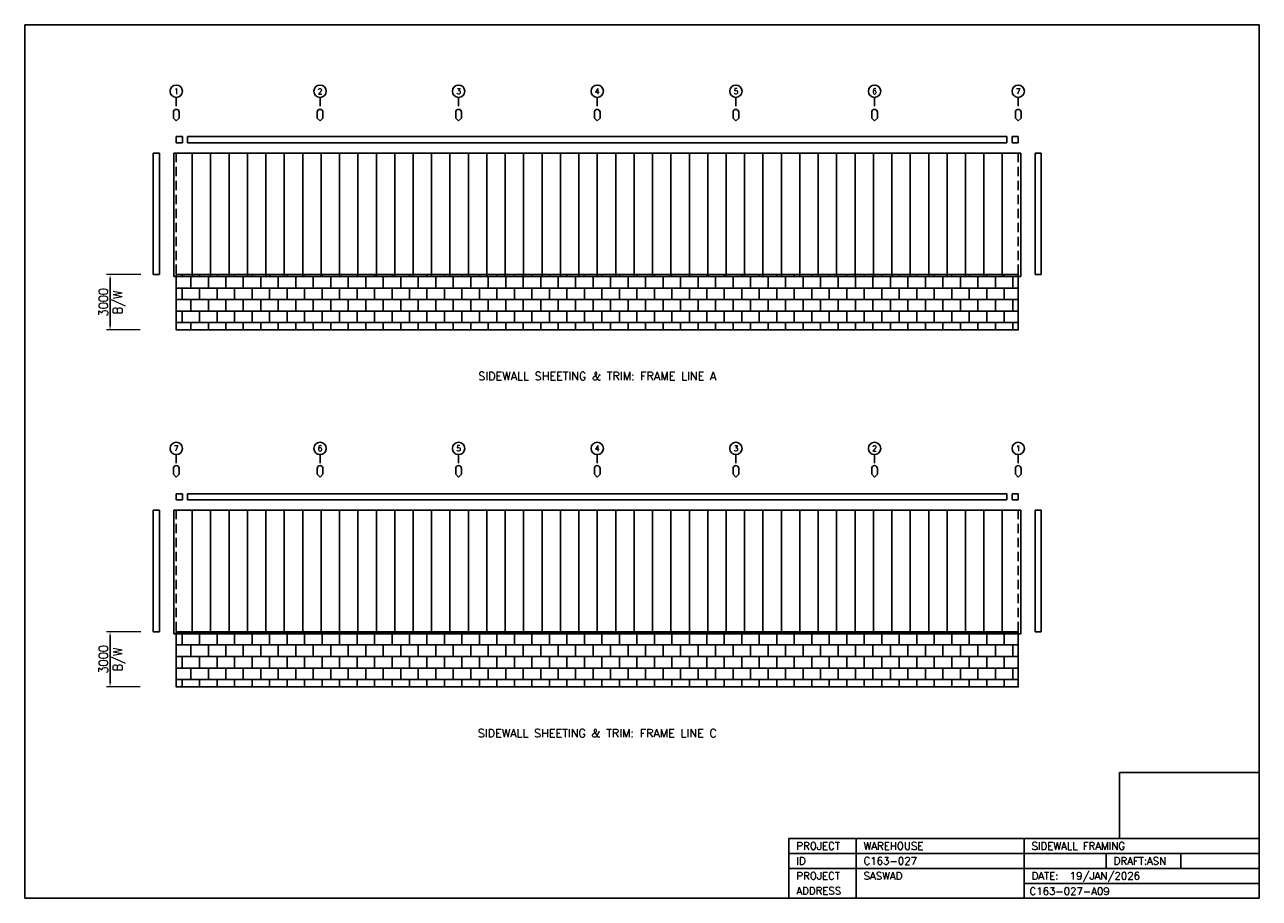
# Model space of a CAD drawing. Extents: x 0 to 67059, y 0 to 47420.
import ezdxf
from ezdxf.enums import TextEntityAlignment as Align

# ---------------------------------------------------------------- set-up
doc = ezdxf.new("R2010")
doc.units = 0
doc.header["$MEASUREMENT"] = 0
doc.linetypes.add('CONTIN', pattern=[0])
doc.linetypes.add('DASHED', pattern=[758.33, 506.93, -251.4])
doc.layers.get('0').update_dxf_attribs({"linetype": 'CONTIN'})
doc.layers.get('Defpoints').update_dxf_attribs({"linetype": 'CONTINUOUS'})
for name, color, linetype in [('1', 7, 'CONTIN'), ('12', 6, 'CONTIN'), ('13', 1, 'CONTIN'), ('14', 7, 'CONTIN'), ('15', 7, 'CONTIN'), ('2', 6, 'CONTIN'), ('22', 7, 'CONTIN'), ('5', 5, 'DASHED')]:
    doc.layers.add(name, color=color, linetype=linetype)
doc.styles.add('S', font='SIMPLEX.shx', dxfattribs={"width": 0.9})
doc.styles.add('SIMPLEX', font='SIMPLEX')
doc.dimstyles.new('Copy of 1-200', dxfattribs={"dimscale": 125, "dimtxt": 2, "dimasz": 1.75, "dimexe": 1.5, "dimexo": 0.75, "dimgap": 0.9, "dimtad": 1, "dimdec": 0, "dimzin": 0, "dimdsep": 46, "dimtxsty": 'S', "dimcen": 0.09, "dimclrd": 6, "dimclre": 6, "dimclrt": 7, "dimadec": 0, "dimazin": 0, "dimtfac": 1, "dimtdec": 0, "dimtmove": 0, "dimatfit": 3, "dimfxl": 1, "dimtolj": 1, "dimtzin": 0, "dimlwd": -1, "dimlwe": 13, "dimarcsym": 0})
picture_1 = doc.add_image_def('image1.png', size_in_pixel=(129, 61))

# ---------------------------------------------------------------- blocks, each defined once
blk = doc.blocks.new('SHIELD')
for p, q in [((-12.7, 38.1), (-12.7, 12.7)), ((-12.7, 12.7), (0, 0)), ((0, 0), (12.7, 12.7)), ((12.7, 12.7), (12.7, 38.1))]:
    blk.add_line(p, q)
blk.add_arc((0, 38.1), 12.7, 0, 180)
blk = doc.blocks.new('*D34')
at = {"color": 6, "linetype": 'Continuous', "lineweight": 13}
for p, q in [((6300, 33855), (4449, 33855)), ((6275, 30855), (4449, 30855))]:
    blk.add_line(p, q, dxfattribs=at)
at = {"color": 6, "linetype": 'Continuous'}
blk.add_line((4637, 33636), (4637, 31074), dxfattribs=at)
for points in [[(4673, 33636), (4600, 33636), (4637, 33855)], [(4600, 31074), (4673, 31074), (4637, 30855)]]:
    blk.add_solid(points, dxfattribs=at)
at = {"layer": 'Defpoints', "color": 0, "linetype": 'Continuous'}
for p in [(6393, 33855), (4637, 30855), (6369, 30855)]:
    blk.add_point(p, dxfattribs=at)
at = {"color": 7, "linetype": 'Continuous', "char_height": 500, "attachment_point": 5, "rotation": 90, "style": 'S'}
for s, insert in [('\\A1;3000 ', (4274, 32355)), ('B/W', (5130, 32355))]:
    blk.add_mtext(s, dxfattribs=dict(at, insert=insert))
blk = doc.blocks.new('*D35')
at = {"color": 6, "linetype": 'Continuous', "lineweight": 13}
for p, q in [((6300, 14471), (4449, 14471)), ((6275, 11471), (4449, 11471))]:
    blk.add_line(p, q, dxfattribs=at)
at = {"color": 6, "linetype": 'Continuous'}
blk.add_line((4637, 14252), (4637, 11690), dxfattribs=at)
for points in [[(4673, 14252), (4600, 14252), (4637, 14471)], [(4600, 11690), (4673, 11690), (4637, 11471)]]:
    blk.add_solid(points, dxfattribs=at)
at = {"layer": 'Defpoints', "color": 0, "linetype": 'Continuous'}
for p in [(6393, 14471), (4637, 11471), (6369, 11471)]:
    blk.add_point(p, dxfattribs=at)
at = {"color": 7, "linetype": 'Continuous', "char_height": 500, "attachment_point": 5, "rotation": 90, "style": 'S'}
for s, insert in [('\\A1;3000 ', (4274, 12971)), ('B/W', (5130, 12971))]:
    blk.add_mtext(s, dxfattribs=dict(at, insert=insert))

msp = doc.modelspace()

# ---------------------------------------------------------------- hatches: boundary and pattern name
at = {"linetype": 'Continuous'}
h = msp.add_hatch(dxfattribs=at)
h.set_pattern_fill('APPIANRN', color=256, scale=100)
h.set_pattern_definition([(0, (0, 0), (0, 625), []), (90, (0, 0), (-475, 625), [625, -625])])
h.paths.add_polyline_path([(8235.58398, 33854.7559), (53965.58398, 33854.7559), (53965.58398, 30854.7559), (8235.58398, 30854.7559)])
h.paths.add_polyline_path([(8235.58398, 14470.7656), (53965.58398, 14470.7656), (53965.58398, 11470.7656), (8235.58398, 11470.7656)])

# ---------------------------------------------------------------- linework, layer by layer
for p, q in [((67058.5938, 0), (67058.5938, 4258.22119)), ((41509.2695, 0), (41509.2695, 3244.35913)), ((41509.2695, 3244.35913), (67058.5938, 3244.35913)), ((45159.1758, 0), (45159.1758, 3244.35913)), ((54283.9375, 0), (54283.9375, 3244.35913)), ((41509.2695, 2433.26929), (67058.5938, 2433.26929)), ((58744.9297, 2433.26929), (58744.9297, 1622.17957)), ((62800.3789, 2433.26929), (62800.3789, 1622.17957)), ((41509.2695, 1622.17957), (67058.5938, 1622.17957)), ((54283.9375, 811.089722), (67058.5938, 811.089722)), ((41509.2695, 0), (67058.5938, 0))]:
    msp.add_line(p, q)
for points in [[(8235.58398, 33854.7559), (53965.58398, 33854.7559), (53965.58398, 30854.7559), (8235.58398, 30854.7559)], [(8235.58398, 14470.7656), (53965.58398, 14470.7656), (53965.58398, 11470.7656), (8235.58398, 11470.7656)]]:
    msp.add_lwpolyline(points, close=True, dxfattribs=at)
at = {"layer": '1'}
for p, q in [((8235.58398, 41346.9541), (8235.58398, 41012.3799)), ((8570.158504, 41346.9541), (8235.58398, 41346.9541)), ((8235.58398, 41012.3799), (8570.158504, 41012.3799)), ((8570.158504, 41012.3799), (8570.158504, 41346.9541)), ((8848.970638, 41012.3799), (8848.970638, 41346.9541)), ((8848.970638, 41346.9541), (53352.19728, 41346.9541)), ((8848.970638, 41012.3799), (53352.19728, 41012.3799)), ((53352.19728, 41012.3799), (53352.19728, 41346.9541)), ((53631.00588, 41346.9541), (53631.00588, 41012.3799)), ((53965.58398, 41346.9541), (53631.00588, 41346.9541)), ((53631.00588, 41012.3799), (53965.58398, 41012.3799)), ((53965.58398, 41012.3799), (53965.58398, 41346.9541)), ((7319.86254, 40454.7559), (6985.28808, 40454.7559)), ((6985.28808, 40454.7559), (6985.28808, 33854.75614)), ((7319.86254, 33854.7559), (7319.86254, 40454.7559)), ((8100.53642, 40444.75688), (9100.536434, 40444.75688)), ((8100.53642, 33744.7559), (8100.53642, 40444.75688)), ((9100.536434, 33744.7559), (9100.536434, 40444.75688)), ((9100.536434, 40444.75688), (10100.53625, 40444.75688)), ((9100.536434, 33744.7559), (9100.536434, 40444.75688)), ((10100.53625, 33744.7559), (10100.53625, 40444.75688)), ((10100.53625, 40444.75688), (11100.53637, 40444.75688)), ((10100.53625, 33744.7559), (10100.53625, 40444.75688)), ((11100.53637, 33744.7559), (11100.53637, 40444.75688)), ((11100.53637, 40444.75688), (12100.53637, 40444.75688)), ((11100.53637, 33744.7559), (11100.53637, 40444.75688)), ((12100.53637, 33744.7559), (12100.53637, 40444.75688)), ((12100.53637, 40444.75688), (13100.53662, 40444.75688)), ((12100.53637, 33744.7559), (12100.53637, 40444.75688)), ((13100.53662, 33744.7559), (13100.53662, 40444.75688)), ((13100.53662, 40444.75688), (14100.53613, 40444.75688)), ((13100.53662, 33744.7559), (13100.53662, 40444.75688)), ((14100.53613, 33744.7559), (14100.53613, 40444.75688)), ((14100.53613, 40444.75688), (15100.53613, 40444.75688)), ((14100.53613, 33744.7559), (14100.53613, 40444.75688)), ((15100.53613, 33744.7559), (15100.53613, 40444.75688)), ((15100.53613, 40444.75688), (16100.53613, 40444.75688)), ((15100.53613, 33744.7559), (15100.53613, 40444.75688)), ((16100.53613, 33744.7559), (16100.53613, 40444.75688)), ((16100.53613, 40444.75688), (17100.53613, 40444.75688)), ((16100.53613, 33744.7559), (16100.53613, 40444.75688)), ((17100.53613, 33744.7559), (17100.53613, 40444.75688)), ((17100.53613, 40444.75688), (18100.53711, 40444.75688)), ((17100.53613, 33744.7559), (17100.53613, 40444.75688)), ((18100.53711, 33744.7559), (18100.53711, 40444.75688)), ((18100.53711, 40444.75688), (19100.53708, 40444.75688)), ((18100.53711, 33744.7559), (18100.53711, 40444.75688)), ((19100.53608, 40444.75688), (20100.53608, 40444.75688)), ((19100.53608, 33744.7559), (19100.53608, 40444.75688)), ((19100.53708, 33744.7559), (19100.53708, 40444.75688)), ((20100.53608, 33744.7559), (20100.53608, 40444.75688)), ((20100.53608, 40444.75688), (21100.53608, 40444.75688)), ((20100.53608, 33744.7559), (20100.53608, 40444.75688)), ((21100.53608, 33744.7559), (21100.53608, 40444.75688)), ((21100.53608, 40444.75688), (22100.53608, 40444.75688)), ((21100.53608, 33744.7559), (21100.53608, 40444.75688)), ((22100.53608, 33744.7559), (22100.53608, 40444.75688)), ((22100.53608, 40444.75688), (23100.53418, 40444.75688)), ((22100.53608, 33744.7559), (22100.53608, 40444.75688)), ((23100.53418, 33744.7559), (23100.53418, 40444.75688)), ((23100.53708, 40444.75688), (24100.53608, 40444.75688)), ((23100.53708, 33744.7559), (23100.53708, 40444.75688)), ((24100.53608, 33744.7559), (24100.53608, 40444.75688)), ((24100.53608, 40444.75688), (25100.53518, 40444.75688)), ((24100.53608, 33744.7559), (24100.53608, 40444.75688)), ((25100.53518, 33744.7559), (25100.53518, 40444.75688)), ((25100.53518, 40444.75688), (26100.53518, 40444.75688)), ((25100.53518, 33744.7559), (25100.53518, 40444.75688)), ((26100.53518, 33744.7559), (26100.53518, 40444.75688)), ((26100.53708, 40444.75688), (27100.53518, 40444.75688)), ((26100.53708, 33744.7559), (26100.53708, 40444.75688)), ((27100.53518, 33744.7559), (27100.53518, 40444.75688)), ((27100.53518, 40444.75688), (28100.53518, 40444.75688)), ((27100.53518, 33744.7559), (27100.53518, 40444.75688)), ((28100.53518, 33744.7559), (28100.53518, 40444.75688)), ((28100.53708, 40444.75688), (29100.53708, 40444.75688)), ((28100.53708, 33744.7559), (28100.53708, 40444.75688)), ((29100.53708, 33744.7559), (29100.53708, 40444.75688)), ((29100.53708, 40444.75688), (30100.53518, 40444.75688)), ((29100.53708, 33744.7559), (29100.53708, 40444.75688)), ((30100.53518, 33744.7559), (30100.53518, 40444.75688)), ((30100.53518, 40444.75688), (31100.53518, 40444.75688)), ((30100.53518, 33744.7559), (30100.53518, 40444.75688)), ((31100.53518, 33744.7559), (31100.53518, 40444.75688)), ((31100.53708, 40444.75688), (32100.53708, 40444.75688)), ((31100.53708, 33744.7559), (31100.53708, 40444.75688)), ((32100.53708, 33744.7559), (32100.53708, 40444.75688)), ((32100.53708, 40444.75688), (33100.53518, 40444.75688)), ((32100.53708, 33744.7559), (32100.53708, 40444.75688)), ((33100.53518, 33744.7559), (33100.53518, 40444.75688)), ((33100.53518, 40444.75688), (34100.53518, 40444.75688)), ((33100.53518, 33744.7559), (33100.53518, 40444.75688)), ((34100.53518, 33744.7559), (34100.53518, 40444.75688)), ((34100.53708, 40444.75688), (35100.53518, 40444.75688)), ((34100.53708, 33744.7559), (34100.53708, 40444.75688)), ((35100.53518, 33744.7559), (35100.53518, 40444.75688)), ((35100.53518, 40444.75688), (36100.53708, 40444.75688)), ((35100.53518, 33744.7559), (35100.53518, 40444.75688)), ((36100.53708, 33744.7559), (36100.53708, 40444.75688)), ((36100.53708, 40444.75688), (37100.53708, 40444.75688)), ((36100.53708, 33744.7559), (36100.53708, 40444.75688)), ((37100.53708, 33744.7559), (37100.53708, 40444.75688)), ((37100.53708, 40444.75688), (38100.53708, 40444.75688)), ((37100.53708, 33744.7559), (37100.53708, 40444.75688)), ((38100.53708, 33744.7559), (38100.53708, 40444.75688)), ((38100.53708, 40444.75688), (39100.53708, 40444.75688)), ((38100.53708, 33744.7559), (38100.53708, 40444.75688)), ((39100.53518, 40444.75688), (40100.53518, 40444.75688)), ((39100.53518, 33744.7559), (39100.53518, 40444.75688)), ((39100.53708, 33744.7559), (39100.53708, 40444.75688)), ((40100.53518, 33744.7559), (40100.53518, 40444.75688)), ((40100.53518, 40444.75688), (41100.53708, 40444.75688)), ((40100.53518, 33744.7559), (40100.53518, 40444.75688)), ((41100.53708, 33744.7559), (41100.53708, 40444.75688)), ((41100.53708, 40444.75688), (42100.53708, 40444.75688)), ((41100.53708, 33744.7559), (41100.53708, 40444.75688)), ((42100.53708, 33744.7559), (42100.53708, 40444.75688)), ((42100.53708, 40444.75688), (43100.53708, 40444.75688)), ((42100.53708, 33744.7559), (42100.53708, 40444.75688)), ((43100.53708, 33744.7559), (43100.53708, 40444.75688)), ((43100.53708, 40444.75688), (44100.53708, 40444.75688)), ((43100.53708, 33744.7559), (43100.53708, 40444.75688)), ((44100.53708, 33744.7559), (44100.53708, 40444.75688)), ((44100.53708, 40444.75688), (45100.54098, 40444.75688)), ((44100.53708, 33744.7559), (44100.53708, 40444.75688)), ((45100.53318, 40444.75688), (46100.53318, 40444.75688)), ((45100.53318, 33744.7559), (45100.53318, 40444.75688)), ((45100.54098, 33744.7559), (45100.54098, 40444.75688)), ((46100.53318, 33744.7559), (46100.53318, 40444.75688)), ((46100.53318, 40444.75688), (47100.53708, 40444.75688)), ((46100.53318, 33744.7559), (46100.53318, 40444.75688)), ((47100.53708, 33744.7559), (47100.53708, 40444.75688)), ((47100.53708, 40444.75688), (48100.53708, 40444.75688)), ((47100.53708, 33744.7559), (47100.53708, 40444.75688)), ((48100.53708, 33744.7559), (48100.53708, 40444.75688)), ((48100.53708, 40444.75688), (49100.53708, 40444.75688)), ((48100.53708, 33744.7559), (48100.53708, 40444.75688)), ((49100.53708, 33744.7559), (49100.53708, 40444.75688)), ((49100.53708, 40444.75688), (50100.53708, 40444.75688)), ((49100.53708, 33744.7559), (49100.53708, 40444.75688)), ((50100.53708, 33744.7559), (50100.53708, 40444.75688)), ((50100.53708, 40444.75688), (51100.53708, 40444.75688)), ((50100.53708, 33744.7559), (50100.53708, 40444.75688)), ((51100.53708, 33744.7559), (51100.53708, 40444.75688)), ((51100.53708, 40444.75688), (52100.54098, 40444.75688)), ((51100.53708, 33744.7559), (51100.53708, 40444.75688)), ((52100.53318, 40444.75688), (53100.53318, 40444.75688)), ((52100.53318, 33744.7559), (52100.53318, 40444.75688)), ((52100.54098, 33744.7559), (52100.54098, 40444.75688)), ((53100.53318, 33744.7559), (53100.53318, 40444.75688)), ((53100.53318, 40444.75688), (54100.53708, 40444.75688)), ((53100.53318, 33744.7559), (53100.53318, 40444.75688)), ((54100.53708, 33744.7559), (54100.53708, 40444.75688)), ((55215.78708, 40454.7559), (54881.20898, 40454.7559)), ((54881.20898, 40454.7559), (54881.20898, 33854.7559)), ((55215.78708, 33854.75614), (55215.78708, 40454.7559)), ((6985.28808, 33854.75614), (7319.86254, 33854.7559)), ((8100.53642, 33744.7559), (9100.536434, 33744.7559)), ((9100.536434, 33744.7559), (10100.53625, 33744.7559)), ((10100.53625, 33744.7559), (11100.53637, 33744.7559)), ((11100.53637, 33744.7559), (12100.53637, 33744.7559)), ((12100.53637, 33744.7559), (13100.53662, 33744.7559)), ((13100.53662, 33744.7559), (14100.53613, 33744.7559)), ((14100.53613, 33744.7559), (15100.53613, 33744.7559)), ((15100.53613, 33744.7559), (16100.53613, 33744.7559)), ((16100.53613, 33744.7559), (17100.53613, 33744.7559)), ((17100.53613, 33744.7559), (18100.53711, 33744.7559)), ((18100.53711, 33744.7559), (19100.53708, 33744.7559)), ((19100.53608, 33744.7559), (20100.53608, 33744.7559)), ((20100.53608, 33744.7559), (21100.53608, 33744.7559)), ((21100.53608, 33744.7559), (22100.53608, 33744.7559)), ((22100.53608, 33744.7559), (23100.53418, 33744.7559)), ((23100.53708, 33744.7559), (24100.53608, 33744.7559)), ((24100.53608, 33744.7559), (25100.53518, 33744.7559)), ((25100.53518, 33744.7559), (26100.53518, 33744.7559)), ((26100.53708, 33744.7559), (27100.53518, 33744.7559)), ((27100.53518, 33744.7559), (28100.53518, 33744.7559)), ((28100.53708, 33744.7559), (29100.53708, 33744.7559)), ((29100.53708, 33744.7559), (30100.53518, 33744.7559)), ((30100.53518, 33744.7559), (31100.53518, 33744.7559)), ((31100.53708, 33744.7559), (32100.53708, 33744.7559)), ((32100.53708, 33744.7559), (33100.53518, 33744.7559)), ((33100.53518, 33744.7559), (34100.53518, 33744.7559)), ((34100.53708, 33744.7559), (35100.53518, 33744.7559)), ((35100.53518, 33744.7559), (36100.53708, 33744.7559)), ((36100.53708, 33744.7559), (37100.53708, 33744.7559)), ((37100.53708, 33744.7559), (38100.53708, 33744.7559)), ((38100.53708, 33744.7559), (39100.53708, 33744.7559)), ((39100.53518, 33744.7559), (40100.53518, 33744.7559)), ((40100.53518, 33744.7559), (41100.53708, 33744.7559)), ((41100.53708, 33744.7559), (42100.53708, 33744.7559)), ((42100.53708, 33744.7559), (43100.53708, 33744.7559)), ((43100.53708, 33744.7559), (44100.53708, 33744.7559)), ((44100.53708, 33744.7559), (45100.54098, 33744.7559)), ((45100.53318, 33744.7559), (46100.53318, 33744.7559)), ((46100.53318, 33744.7559), (47100.53708, 33744.7559)), ((47100.53708, 33744.7559), (48100.53708, 33744.7559)), ((48100.53708, 33744.7559), (49100.53708, 33744.7559)), ((49100.53708, 33744.7559), (50100.53708, 33744.7559)), ((50100.53708, 33744.7559), (51100.53708, 33744.7559)), ((51100.53708, 33744.7559), (52100.54098, 33744.7559)), ((52100.53318, 33744.7559), (53100.53318, 33744.7559)), ((53100.53318, 33744.7559), (54100.53708, 33744.7559)), ((54881.20898, 33854.7559), (55215.78708, 33854.75614)), ((8235.58398, 21962.9638), (8235.58398, 21628.3896)), ((8570.158504, 21962.9638), (8235.58398, 21962.9638)), ((8235.58398, 21628.3896), (8570.158504, 21628.3896)), ((8570.158504, 21628.3896), (8570.158504, 21962.9638)), ((8848.970638, 21628.3896), (8848.970638, 21962.9638)), ((8848.970638, 21962.9638), (53352.19728, 21962.9638)), ((8848.970638, 21628.3896), (53352.19728, 21628.3896)), ((53352.19728, 21628.3896), (53352.19728, 21962.9638)), ((53631.00588, 21962.9638), (53631.00588, 21628.3896)), ((53965.58398, 21962.9638), (53631.00588, 21962.9638)), ((53631.00588, 21628.3896), (53965.58398, 21628.3896)), ((53965.58398, 21628.3896), (53965.58398, 21962.9638)), ((7319.86254, 21070.7656), (6985.28808, 21070.7656)), ((6985.28808, 21070.7656), (6985.28808, 14470.76584)), ((7319.86254, 14470.7656), (7319.86254, 21070.7656)), ((8100.53642, 21060.76658), (9100.536434, 21060.76658)), ((8100.53642, 14360.7656), (8100.53642, 21060.76658)), ((9100.536434, 14360.7656), (9100.536434, 21060.76658)), ((9100.536434, 21060.76658), (10100.53625, 21060.76658)), ((9100.536434, 14360.7656), (9100.536434, 21060.76658)), ((10100.53625, 14360.7656), (10100.53625, 21060.76658)), ((10100.53625, 21060.76658), (11100.53637, 21060.76658)), ((10100.53625, 14360.7656), (10100.53625, 21060.76658)), ((11100.53637, 14360.7656), (11100.53637, 21060.76658)), ((11100.53637, 21060.76658), (12100.53637, 21060.76658)), ((11100.53637, 14360.7656), (11100.53637, 21060.76658)), ((12100.53637, 14360.7656), (12100.53637, 21060.76658)), ((12100.53637, 21060.76658), (13100.53662, 21060.76658)), ((12100.53637, 14360.7656), (12100.53637, 21060.76658)), ((13100.53662, 14360.7656), (13100.53662, 21060.76658)), ((13100.53662, 21060.76658), (14100.53613, 21060.76658)), ((13100.53662, 14360.7656), (13100.53662, 21060.76658)), ((14100.53613, 14360.7656), (14100.53613, 21060.76658)), ((14100.53613, 21060.76658), (15100.53613, 21060.76658)), ((14100.53613, 14360.7656), (14100.53613, 21060.76658)), ((15100.53613, 14360.7656), (15100.53613, 21060.76658)), ((15100.53613, 21060.76658), (16100.53613, 21060.76658)), ((15100.53613, 14360.7656), (15100.53613, 21060.76658)), ((16100.53613, 14360.7656), (16100.53613, 21060.76658)), ((16100.53613, 21060.76658), (17100.53613, 21060.76658)), ((16100.53613, 14360.7656), (16100.53613, 21060.76658)), ((17100.53613, 14360.7656), (17100.53613, 21060.76658)), ((17100.53613, 21060.76658), (18100.53711, 21060.76658)), ((17100.53613, 14360.7656), (17100.53613, 21060.76658)), ((18100.53711, 14360.7656), (18100.53711, 21060.76658)), ((18100.53711, 21060.76658), (19100.53708, 21060.76658)), ((18100.53711, 14360.7656), (18100.53711, 21060.76658)), ((19100.53608, 21060.76658), (20100.53608, 21060.76658)), ((19100.53608, 14360.7656), (19100.53608, 21060.76658)), ((19100.53708, 14360.7656), (19100.53708, 21060.76658)), ((20100.53608, 14360.7656), (20100.53608, 21060.76658)), ((20100.53608, 21060.76658), (21100.53608, 21060.76658)), ((20100.53608, 14360.7656), (20100.53608, 21060.76658)), ((21100.53608, 14360.7656), (21100.53608, 21060.76658)), ((21100.53608, 21060.76658), (22100.53608, 21060.76658)), ((21100.53608, 14360.7656), (21100.53608, 21060.76658)), ((22100.53608, 14360.7656), (22100.53608, 21060.76658)), ((22100.53608, 21060.76658), (23100.53418, 21060.76658)), ((22100.53608, 14360.7656), (22100.53608, 21060.76658)), ((23100.53418, 14360.7656), (23100.53418, 21060.76658)), ((23100.53708, 21060.76658), (24100.53608, 21060.76658)), ((23100.53708, 14360.7656), (23100.53708, 21060.76658)), ((24100.53608, 14360.7656), (24100.53608, 21060.76658)), ((24100.53608, 21060.76658), (25100.53518, 21060.76658)), ((24100.53608, 14360.7656), (24100.53608, 21060.76658)), ((25100.53518, 14360.7656), (25100.53518, 21060.76658)), ((25100.53518, 21060.76658), (26100.53518, 21060.76658)), ((25100.53518, 14360.7656), (25100.53518, 21060.76658)), ((26100.53518, 14360.7656), (26100.53518, 21060.76658)), ((26100.53708, 21060.76658), (27100.53518, 21060.76658)), ((26100.53708, 14360.7656), (26100.53708, 21060.76658)), ((27100.53518, 14360.7656), (27100.53518, 21060.76658)), ((27100.53518, 21060.76658), (28100.53518, 21060.76658)), ((27100.53518, 14360.7656), (27100.53518, 21060.76658)), ((28100.53518, 14360.7656), (28100.53518, 21060.76658)), ((28100.53708, 21060.76658), (29100.53708, 21060.76658)), ((28100.53708, 14360.7656), (28100.53708, 21060.76658)), ((29100.53708, 14360.7656), (29100.53708, 21060.76658)), ((29100.53708, 21060.76658), (30100.53518, 21060.76658)), ((29100.53708, 14360.7656), (29100.53708, 21060.76658)), ((30100.53518, 14360.7656), (30100.53518, 21060.76658)), ((30100.53518, 21060.76658), (31100.53518, 21060.76658)), ((30100.53518, 14360.7656), (30100.53518, 21060.76658)), ((31100.53518, 14360.7656), (31100.53518, 21060.76658)), ((31100.53708, 21060.76658), (32100.53708, 21060.76658)), ((31100.53708, 14360.7656), (31100.53708, 21060.76658)), ((32100.53708, 14360.7656), (32100.53708, 21060.76658)), ((32100.53708, 21060.76658), (33100.53518, 21060.76658)), ((32100.53708, 14360.7656), (32100.53708, 21060.76658)), ((33100.53518, 14360.7656), (33100.53518, 21060.76658)), ((33100.53518, 21060.76658), (34100.53518, 21060.76658)), ((33100.53518, 14360.7656), (33100.53518, 21060.76658)), ((34100.53518, 14360.7656), (34100.53518, 21060.76658)), ((34100.53708, 21060.76658), (35100.53518, 21060.76658)), ((34100.53708, 14360.7656), (34100.53708, 21060.76658)), ((35100.53518, 14360.7656), (35100.53518, 21060.76658)), ((35100.53518, 21060.76658), (36100.53708, 21060.76658)), ((35100.53518, 14360.7656), (35100.53518, 21060.76658)), ((36100.53708, 14360.7656), (36100.53708, 21060.76658)), ((36100.53708, 21060.76658), (37100.53708, 21060.76658)), ((36100.53708, 14360.7656), (36100.53708, 21060.76658)), ((37100.53708, 14360.7656), (37100.53708, 21060.76658)), ((37100.53708, 21060.76658), (38100.53708, 21060.76658)), ((37100.53708, 14360.7656), (37100.53708, 21060.76658)), ((38100.53708, 14360.7656), (38100.53708, 21060.76658)), ((38100.53708, 21060.76658), (39100.53708, 21060.76658)), ((38100.53708, 14360.7656), (38100.53708, 21060.76658)), ((39100.53518, 21060.76658), (40100.53518, 21060.76658)), ((39100.53518, 14360.7656), (39100.53518, 21060.76658)), ((39100.53708, 14360.7656), (39100.53708, 21060.76658)), ((40100.53518, 14360.7656), (40100.53518, 21060.76658)), ((40100.53518, 21060.76658), (41100.53708, 21060.76658)), ((40100.53518, 14360.7656), (40100.53518, 21060.76658)), ((41100.53708, 14360.7656), (41100.53708, 21060.76658)), ((41100.53708, 21060.76658), (42100.53708, 21060.76658)), ((41100.53708, 14360.7656), (41100.53708, 21060.76658)), ((42100.53708, 14360.7656), (42100.53708, 21060.76658)), ((42100.53708, 21060.76658), (43100.53708, 21060.76658)), ((42100.53708, 14360.7656), (42100.53708, 21060.76658)), ((43100.53708, 14360.7656), (43100.53708, 21060.76658)), ((43100.53708, 21060.76658), (44100.53708, 21060.76658)), ((43100.53708, 14360.7656), (43100.53708, 21060.76658)), ((44100.53708, 14360.7656), (44100.53708, 21060.76658)), ((44100.53708, 21060.76658), (45100.54098, 21060.76658)), ((44100.53708, 14360.7656), (44100.53708, 21060.76658)), ((45100.53318, 21060.76658), (46100.53318, 21060.76658)), ((45100.53318, 14360.7656), (45100.53318, 21060.76658)), ((45100.54098, 14360.7656), (45100.54098, 21060.76658)), ((46100.53318, 14360.7656), (46100.53318, 21060.76658)), ((46100.53318, 21060.76658), (47100.53708, 21060.76658)), ((46100.53318, 14360.7656), (46100.53318, 21060.76658)), ((47100.53708, 14360.7656), (47100.53708, 21060.76658)), ((47100.53708, 21060.76658), (48100.53708, 21060.76658)), ((47100.53708, 14360.7656), (47100.53708, 21060.76658)), ((48100.53708, 14360.7656), (48100.53708, 21060.76658)), ((48100.53708, 21060.76658), (49100.53708, 21060.76658)), ((48100.53708, 14360.7656), (48100.53708, 21060.76658)), ((49100.53708, 14360.7656), (49100.53708, 21060.76658)), ((49100.53708, 21060.76658), (50100.53708, 21060.76658)), ((49100.53708, 14360.7656), (49100.53708, 21060.76658)), ((50100.53708, 14360.7656), (50100.53708, 21060.76658)), ((50100.53708, 21060.76658), (51100.53708, 21060.76658)), ((50100.53708, 14360.7656), (50100.53708, 21060.76658)), ((51100.53708, 14360.7656), (51100.53708, 21060.76658)), ((51100.53708, 21060.76658), (52100.54098, 21060.76658)), ((51100.53708, 14360.7656), (51100.53708, 21060.76658)), ((52100.53318, 21060.76658), (53100.53318, 21060.76658)), ((52100.53318, 14360.7656), (52100.53318, 21060.76658)), ((52100.54098, 14360.7656), (52100.54098, 21060.76658)), ((53100.53318, 14360.7656), (53100.53318, 21060.76658)), ((53100.53318, 21060.76658), (54100.53708, 21060.76658)), ((53100.53318, 14360.7656), (53100.53318, 21060.76658)), ((54100.53708, 14360.7656), (54100.53708, 21060.76658)), ((55215.78708, 21070.7656), (54881.20898, 21070.7656)), ((54881.20898, 21070.7656), (54881.20898, 14470.7656)), ((55215.78708, 14470.76584), (55215.78708, 21070.7656)), ((6985.28808, 14470.76584), (7319.86254, 14470.7656)), ((8100.53642, 14360.7656), (9100.536434, 14360.7656)), ((9100.536434, 14360.7656), (10100.53625, 14360.7656)), ((10100.53625, 14360.7656), (11100.53637, 14360.7656)), ((11100.53637, 14360.7656), (12100.53637, 14360.7656)), ((12100.53637, 14360.7656), (13100.53662, 14360.7656)), ((13100.53662, 14360.7656), (14100.53613, 14360.7656)), ((14100.53613, 14360.7656), (15100.53613, 14360.7656)), ((15100.53613, 14360.7656), (16100.53613, 14360.7656)), ((16100.53613, 14360.7656), (17100.53613, 14360.7656)), ((17100.53613, 14360.7656), (18100.53711, 14360.7656)), ((18100.53711, 14360.7656), (19100.53708, 14360.7656)), ((19100.53608, 14360.7656), (20100.53608, 14360.7656)), ((20100.53608, 14360.7656), (21100.53608, 14360.7656)), ((21100.53608, 14360.7656), (22100.53608, 14360.7656)), ((22100.53608, 14360.7656), (23100.53418, 14360.7656)), ((23100.53708, 14360.7656), (24100.53608, 14360.7656)), ((24100.53608, 14360.7656), (25100.53518, 14360.7656)), ((25100.53518, 14360.7656), (26100.53518, 14360.7656)), ((26100.53708, 14360.7656), (27100.53518, 14360.7656)), ((27100.53518, 14360.7656), (28100.53518, 14360.7656)), ((28100.53708, 14360.7656), (29100.53708, 14360.7656)), ((29100.53708, 14360.7656), (30100.53518, 14360.7656)), ((30100.53518, 14360.7656), (31100.53518, 14360.7656)), ((31100.53708, 14360.7656), (32100.53708, 14360.7656)), ((32100.53708, 14360.7656), (33100.53518, 14360.7656)), ((33100.53518, 14360.7656), (34100.53518, 14360.7656)), ((34100.53708, 14360.7656), (35100.53518, 14360.7656)), ((35100.53518, 14360.7656), (36100.53708, 14360.7656)), ((36100.53708, 14360.7656), (37100.53708, 14360.7656)), ((37100.53708, 14360.7656), (38100.53708, 14360.7656)), ((38100.53708, 14360.7656), (39100.53708, 14360.7656)), ((39100.53518, 14360.7656), (40100.53518, 14360.7656)), ((40100.53518, 14360.7656), (41100.53708, 14360.7656)), ((41100.53708, 14360.7656), (42100.53708, 14360.7656)), ((42100.53708, 14360.7656), (43100.53708, 14360.7656)), ((43100.53708, 14360.7656), (44100.53708, 14360.7656)), ((44100.53708, 14360.7656), (45100.54098, 14360.7656)), ((45100.53318, 14360.7656), (46100.53318, 14360.7656)), ((46100.53318, 14360.7656), (47100.53708, 14360.7656)), ((47100.53708, 14360.7656), (48100.53708, 14360.7656)), ((48100.53708, 14360.7656), (49100.53708, 14360.7656)), ((49100.53708, 14360.7656), (50100.53708, 14360.7656)), ((50100.53708, 14360.7656), (51100.53708, 14360.7656)), ((51100.53708, 14360.7656), (52100.54098, 14360.7656)), ((52100.53318, 14360.7656), (53100.53318, 14360.7656)), ((53100.53318, 14360.7656), (54100.53708, 14360.7656)), ((54881.20898, 14470.7656), (55215.78708, 14470.76584))]:
    msp.add_line(p, q, dxfattribs=at)
at = {"layer": '12'}
for p, q in [((8235.58398, 43003.0987), (8235.58398, 43471.503)), ((16040.58349, 43003.0987), (16040.58349, 43471.503)), ((23570.58398, 43003.0987), (23570.58398, 43471.503)), ((31100.58398, 43003.0987), (31100.58398, 43471.503)), ((38630.58598, 43003.0987), (38630.58598, 43471.503)), ((46160.58398, 43003.0987), (46160.58398, 43471.503)), ((53965.58398, 43003.0987), (53965.58398, 43471.503)), ((8235.58398, 23619.1084), (8235.58398, 24087.5127)), ((16040.58349, 23619.1084), (16040.58349, 24087.5127)), ((23570.58398, 23619.1084), (23570.58398, 24087.5127)), ((31100.58398, 23619.1084), (31100.58398, 24087.5127)), ((38630.58598, 23619.1084), (38630.58598, 24087.5127)), ((46160.58398, 23619.1084), (46160.58398, 24087.5127)), ((53965.58398, 23619.1084), (53965.58398, 24087.5127))]:
    msp.add_line(p, q, dxfattribs=at)
at = {"layer": '13'}
for centre in [(8235.58398, 43806.0772), (16040.58349, 43806.0772), (23570.58398, 43806.0772), (31100.58398, 43806.0772), (38630.58598, 43806.0772), (46160.58398, 43806.0772), (53965.58398, 43806.0772), (8235.58398, 24422.0869), (16040.58349, 24422.0869), (23570.58398, 24422.0869), (31100.58398, 24422.0869), (38630.58598, 24422.0869), (46160.58398, 24422.0869), (53965.58398, 24422.0869)]:
    msp.add_circle(centre, 334.574524, dxfattribs=at)
at = {"layer": '22'}
for p, q in [((67058.5938, 47420.0117), (0, 47420.0117)), ((0, 47420.0117), (0, 0)), ((67058.5938, 0), (67058.5938, 47420.0117)), ((0, 0), (67058.5938, 0))]:
    msp.add_line(p, q, dxfattribs=at)
at = {"layer": '5'}
for p, q in [((8235.58398, 30854.7559), (8235.58398, 40454.7559)), ((8235.58398, 40454.7559), (53965.58398, 40454.7559)), ((53965.58398, 30854.7559), (53965.58398, 40454.7559)), ((8235.58398, 30854.7559), (8235.58398, 33854.7559)), ((8235.58398, 33854.7559), (53965.58398, 33854.7559)), ((53965.58398, 30854.7559), (53965.58398, 33854.7559)), ((8235.58398, 30854.7559), (53965.58398, 30854.7559)), ((8235.58398, 11470.7656), (8235.58398, 21070.7656)), ((8235.58398, 21070.7656), (53965.58398, 21070.7656)), ((53965.58398, 11470.7656), (53965.58398, 21070.7656)), ((8235.58398, 11470.7656), (8235.58398, 14470.7656)), ((8235.58398, 14470.7656), (53965.58398, 14470.7656)), ((53965.58398, 11470.7656), (53965.58398, 14470.7656)), ((8235.58398, 11470.7656), (53965.58398, 11470.7656))]:
    msp.add_line(p, q, dxfattribs=at)

# ---------------------------------------------------------------- block references
at = {"layer": '2', "xscale": 12.3489609, "yscale": 12.3489609, "zscale": 12.3489609}
for p in [(8235.58398, 42196.093326), (16040.58349, 42196.093326), (23570.58398, 42196.093326), (31100.58398, 42196.093326), (38630.58598, 42196.093326), (46160.58398, 42196.093326), (53965.58398, 42196.093326), (8235.58398, 22857.9511), (16040.58349, 22857.9511), (23570.58398, 22857.9511), (31100.58398, 22857.9511), (38630.58598, 22857.9511), (46160.58398, 22857.9511), (53965.58398, 22857.9511)]:
    msp.add_blockref('SHIELD', p, dxfattribs=at)

# ---------------------------------------------------------------- texts
at = {"layer": '13', "style": 'SIMPLEX'}
for s, p in [('1', (8235.58398, 43655.5186)), ('2', (16040.58349, 43655.5186)), ('3', (23570.58398, 43655.5186)), ('4', (31100.58398, 43655.5186)), ('5', (38630.58598, 43655.5186)), ('6', (46160.58398, 43655.5186)), ('7', (53965.58398, 43655.5186)), ('7', (8235.58398, 24271.5283)), ('6', (16040.58349, 24271.5283)), ('5', (23570.58398, 24271.5283)), ('4', (31100.58398, 24271.5283)), ('3', (38630.58598, 24271.5283)), ('2', (46160.58398, 24271.5283)), ('1', (53965.58398, 24271.5283))]:
    msp.add_text(s, height=301.117096, dxfattribs=at).set_placement(p, align=Align.CENTER)
at = {"layer": '14', "style": 'SIMPLEX'}
for s, p in [('PROJECT', (41914.8164, 2636.04175)), ('WAREHOUSE', (45564.7188, 2636.04175)), ('SIDEWALL FRAMING', (54689.4766, 2636.04175)), ('ID', (41914.8164, 1824.95178)), ('C163-027', (45564.7188, 1824.95178)), ('DRAFT:ASN', (59150.4688, 1824.95178)), ('PROJECT', (41914.8164, 1013.86218)), ('SASWAD', (45564.7188, 1013.86218)), ('DATE:', (54689.4766, 1013.86218)), ('19/JAN/2026', (56757.7617, 1013.86218)), ('ADDRESS', (41914.8164, 202.77243)), ('C163-027-A09', (54573.762567, 183.31876))]:
    msp.add_text(s, height=405.544861, dxfattribs=at).set_placement(p)
at = {"layer": '15', "style": 'SIMPLEX'}
for s, p in [('SIDEWALL SHEETING & TRIM: FRAME LINE A', (31100.58398, 28122.3973)), ('SIDEWALL SHEETING & TRIM: FRAME LINE C', (31100.58398, 8738.407))]:
    msp.add_text(s, height=446.099365, dxfattribs=at).set_placement(p, align=Align.CENTER)

# ---------------------------------------------------------------- dimensions: what is measured, and where the dimension line sits
at = {"linetype": 'Continuous'}
for base, p1, p2, picture, middle in [((4636.872972, 30854.7559), (6393.252335, 33854.7559), (6368.550333, 30854.7559), '*D34', (4636.872972, 32354.7559)), ((4636.872972, 11470.7656), (6393.252335, 14470.7656), (6368.550333, 11470.7656), '*D35', (4636.872972, 12970.7656))]:
    dim = msp.add_linear_dim(base=base, p1=p1, p2=p2, angle=90, text='<> \\XB/W', dimstyle='Copy of 1-200', override={"dimtxt": 4, "dimtxsty": 'S'}, dxfattribs=at)
    dim.commit()
    dim.dimension.update_dxf_attribs({"geometry": picture, "text_midpoint": middle})

# ---------------------------------------------------------------- pictures from other files: only their frames are drawn
image = msp.add_image(picture_1, insert=(59462.868852, 3244.35913), size_in_units=(7595.724948, 3591.776913), dxfattribs=at)
image.dxf.flags = 7

doc.saveas('drawing.dxf')
